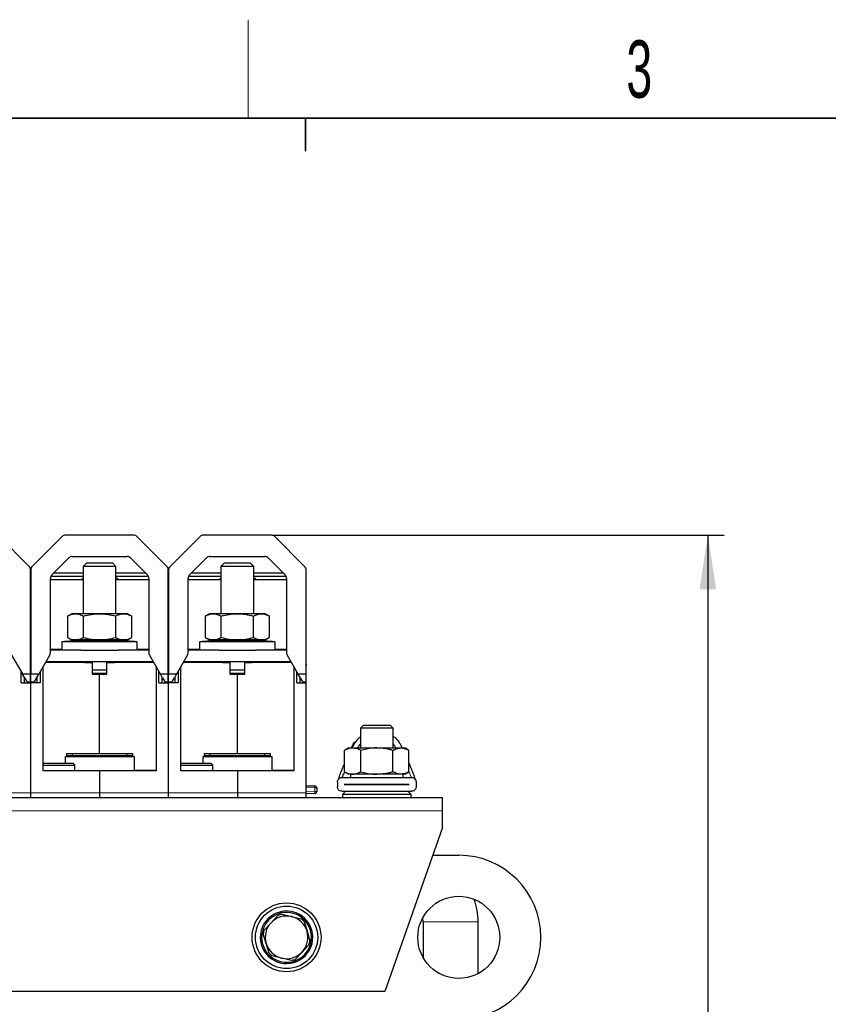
# Model space of a CAD drawing. Header units: millimetres. Extents: x 5 to 418, y 2 to 292.
# Tile 11 of 35: x 108 to 157, y 229 to 288. Entities that reach past the tile are written whole.
import ezdxf

# ---------------------------------------------------------------- set-up
doc = ezdxf.new("R2010")
doc.units = ezdxf.units.MM
doc.layers.add('SLD-0', color=7, linetype='Continuous')
doc.styles.add('SLDTEXTSTYLE0', font='TXT', dxfattribs={"width": 0.605})
doc.dimstyles.new('SLDDIMSTYLE1', dxfattribs={"dimtxt": 3.5, "dimasz": 3.302, "dimexe": 0, "dimexo": 0.0625, "dimgap": 0.875, "dimtad": 1, "dimdec": 0, "dimlfac": 5, "dimrnd": 1e-09, "dimzin": 12, "dimdsep": 46, "dimtxsty": 'SLDTEXTSTYLE0', "dimsah": 1, "dimcen": 0.09, "dimadec": 0, "dimazin": 3, "dimtfac": 1, "dimtofl": 0, "dimtmove": 0, "dimatfit": 3, "dimfxl": 1, "dimfrac": 2, "dimtolj": 1, "dimtzin": 12, "dimarcsym": 0})

# ---------------------------------------------------------------- blocks, each defined once
blk = doc.blocks.new('_D_1')
at = {"layer": 'SLD-0', "color": 7}
for p, q in [((122.972, 257.092), (150.53, 257.092)), ((149.53, 257.092), (149.53, 175.472)), ((141.048, 175.472), (150.53, 175.472))]:
    blk.add_line(p, q, dxfattribs=at)
for points in [[(149.53, 257.092), (149.022, 253.79), (150.038, 253.79)], [(149.53, 175.472), (150.038, 178.774), (149.022, 178.774)]]:
    blk.add_solid(points, dxfattribs=at)
at = {"layer": 'SLD-0', "color": 7, "insert": (145.018, 212.272), "char_height": 3.5, "attachment_point": 1, "rotation": 90, "style": 'SLDTEXTSTYLE0'}
blk.add_mtext('408', dxfattribs=at)

msp = doc.modelspace()

# ---------------------------------------------------------------- linework, layer by layer
at = {"color": 7, "linetype": 'Continuous', "lineweight": 25}
for p, q in [((108.191, 255.1394), (106.2847, 257.0456)), ((110.211, 257.0456), (108.3047, 255.1394)), ((114.5716, 257.0925), (110.3241, 257.0925)), ((116.591, 255.1394), (114.6847, 257.0456)), ((118.611, 257.0456), (116.7047, 255.1394)), ((122.9716, 257.0925), (118.7241, 257.0925)), ((124.991, 255.1394), (123.0847, 257.0456)), ((109.5357, 254.6733), (110.567, 255.7046)), ((110.7792, 255.7925), (114.1165, 255.7925)), ((114.3286, 255.7046), (115.36, 254.6733)), ((117.9357, 254.6733), (118.967, 255.7046)), ((119.1792, 255.7925), (122.5165, 255.7925)), ((122.7286, 255.7046), (123.76, 254.6733)), ((108.2378, 248.6491), (108.2378, 255.0262)), ((108.2578, 255.0262), (108.2578, 248.6491)), ((111.6478, 255.3925), (111.4478, 255.1925)), ((111.4478, 255.1925), (111.4478, 252.3125)), ((113.4478, 255.1925), (111.4478, 255.1925)), ((113.2478, 255.3925), (111.6478, 255.3925)), ((113.4478, 255.1925), (113.2478, 255.3925)), ((113.4478, 252.3125), (113.4478, 255.1925)), ((116.6378, 248.6491), (116.6378, 255.0262)), ((116.6578, 255.0262), (116.6578, 248.6491)), ((120.0478, 255.3925), (119.8478, 255.1925)), ((119.8478, 255.1925), (119.8478, 252.3125)), ((121.8478, 255.1925), (119.8478, 255.1925)), ((121.6478, 255.3925), (120.0478, 255.3925)), ((121.8478, 255.1925), (121.6478, 255.3925)), ((121.8478, 252.3125), (121.8478, 255.1925)), ((125.0378, 248.6491), (125.0378, 255.0262)), ((108.2378, 254.3925), (108.2478, 254.3925)), ((108.2478, 254.2325), (108.2478, 254.3925)), ((108.2478, 254.3925), (108.2578, 254.3925)), ((109.4478, 249.9276), (109.4478, 254.4612)), ((109.4478, 254.3925), (111.4478, 254.3925)), ((109.4781, 254.5925), (111.4478, 254.5925)), ((111.4478, 254.7759), (109.6383, 254.7759)), ((111.4478, 254.4555), (111.3633, 254.3925)), ((115.2573, 254.7759), (113.4478, 254.7759)), ((113.4478, 254.5925), (115.4176, 254.5925)), ((113.4478, 254.3925), (115.4478, 254.3925)), ((115.4478, 254.4612), (115.4478, 249.9276)), ((116.6378, 254.3925), (116.6478, 254.3925)), ((116.6478, 254.2325), (116.6478, 254.3925)), ((116.6478, 254.3925), (116.6578, 254.3925)), ((117.8478, 249.9276), (117.8478, 254.4612)), ((117.8478, 254.3925), (119.8478, 254.3925)), ((117.8781, 254.5925), (119.8478, 254.5925)), ((119.8478, 254.7759), (118.0383, 254.7759)), ((119.8478, 254.4555), (119.7633, 254.3925)), ((123.6573, 254.7759), (121.8478, 254.7759)), ((121.8478, 254.5925), (123.8176, 254.5925)), ((121.8478, 254.3925), (123.8478, 254.3925)), ((123.8478, 254.4612), (123.8478, 249.9276)), ((125.0378, 254.3925), (125.0478, 254.3925)), ((125.0478, 254.2325), (125.0478, 254.3925)), ((108.2478, 249.2339), (108.2478, 254.2325)), ((116.6478, 249.2339), (116.6478, 254.2325)), ((125.0478, 249.2339), (125.0478, 254.2325)), ((110.7478, 252.3125), (110.4848, 252.1607)), ((110.4848, 252.1607), (110.4848, 250.8643)), ((110.9756, 252.3125), (110.7478, 252.3125)), ((112.4478, 252.3125), (110.9756, 252.3125)), ((111.4663, 250.8643), (111.4663, 252.1607)), ((113.9201, 252.3125), (112.4478, 252.3125)), ((113.4293, 250.8643), (113.4293, 252.1607)), ((114.1478, 252.3125), (113.9201, 252.3125)), ((114.4108, 252.1607), (114.1478, 252.3125)), ((114.4108, 250.8643), (114.4108, 252.1607)), ((119.1478, 252.3125), (118.8848, 252.1607)), ((118.8848, 252.1607), (118.8848, 250.8643)), ((119.3756, 252.3125), (119.1478, 252.3125)), ((120.8478, 252.3125), (119.3756, 252.3125)), ((119.8663, 250.8643), (119.8663, 252.1607)), ((122.3201, 252.3125), (120.8478, 252.3125)), ((121.8293, 250.8643), (121.8293, 252.1607)), ((122.5478, 252.3125), (122.3201, 252.3125)), ((122.8108, 252.1607), (122.5478, 252.3125)), ((122.8108, 250.8643), (122.8108, 252.1607)), ((110.4848, 250.8643), (110.7478, 250.7125)), ((114.1478, 250.7125), (114.4108, 250.8643)), ((118.8848, 250.8643), (119.1478, 250.7125)), ((122.5478, 250.7125), (122.8108, 250.8643)), ((110.1478, 250.5925), (110.1478, 250.0925)), ((114.7478, 250.5925), (110.1478, 250.5925)), ((110.9756, 250.7125), (110.7478, 250.7125)), ((112.4478, 250.7125), (110.9756, 250.7125)), ((113.4978, 250.6859), (111.3978, 250.6859)), ((111.4478, 250.7125), (111.4478, 250.6859)), ((113.9201, 250.7125), (112.4478, 250.7125)), ((113.4478, 250.6859), (113.4478, 250.7125)), ((114.1478, 250.7125), (113.9201, 250.7125)), ((114.7478, 250.0925), (114.7478, 250.5925)), ((118.5478, 250.5925), (118.5478, 250.0925)), ((123.1478, 250.5925), (118.5478, 250.5925)), ((119.3756, 250.7125), (119.1478, 250.7125)), ((120.8478, 250.7125), (119.3756, 250.7125)), ((121.8978, 250.6859), (119.7978, 250.6859)), ((119.8478, 250.7125), (119.8478, 250.6859)), ((122.3201, 250.7125), (120.8478, 250.7125)), ((121.8478, 250.6859), (121.8478, 250.7125)), ((122.5478, 250.7125), (122.3201, 250.7125)), ((123.1478, 250.0925), (123.1478, 250.5925)), ((107.088, 249.7776), (107.7396, 248.6491)), ((108.7561, 248.6491), (109.4076, 249.7776)), ((110.1478, 250.1225), (109.4478, 250.1225)), ((111.3121, 250.0925), (109.4478, 250.0925)), ((111.3121, 250.0925), (113.5836, 250.0925)), ((115.4478, 250.0925), (113.5836, 250.0925)), ((115.4478, 250.1225), (114.7478, 250.1225)), ((115.488, 249.7776), (116.1396, 248.6491)), ((117.1561, 248.6491), (117.8076, 249.7776)), ((118.5478, 250.1225), (117.8478, 250.1225)), ((119.7121, 250.0925), (117.8478, 250.0925)), ((119.7121, 250.0925), (121.9836, 250.0925)), ((123.8478, 250.0925), (121.9836, 250.0925)), ((123.8478, 250.1225), (123.1478, 250.1225)), ((123.888, 249.7776), (124.5396, 248.6491)), ((108.2478, 249.2339), (108.2478, 249.1632)), ((108.2478, 248.0925), (108.2478, 249.1632)), ((109.0078, 242.7325), (109.0078, 249.0851)), ((111.5478, 249.3625), (109.168, 249.3625)), ((109.1853, 249.3925), (115.7104, 249.3925)), ((110.4978, 249.3925), (110.4978, 249.3625)), ((111.5478, 249.3325), (111.5478, 249.3625)), ((111.5478, 249.3325), (111.9978, 249.3325)), ((111.9978, 249.3325), (111.9978, 248.6325)), ((112.8978, 248.6325), (112.8978, 249.3325)), ((112.8978, 249.3325), (113.3478, 249.3325)), ((113.3478, 249.3625), (113.3478, 249.3325)), ((115.7277, 249.3625), (113.3478, 249.3625)), ((114.3978, 249.3625), (114.3978, 249.3925)), ((115.8878, 249.0851), (115.8878, 242.7325)), ((116.6478, 249.2339), (116.6478, 249.1632)), ((116.6478, 248.0925), (116.6478, 249.1632)), ((117.4078, 242.7325), (117.4078, 249.0851)), ((119.9478, 249.3625), (117.568, 249.3625)), ((117.5853, 249.3925), (124.1104, 249.3925)), ((118.8978, 249.3925), (118.8978, 249.3625)), ((119.9478, 249.3325), (119.9478, 249.3625)), ((119.9478, 249.3325), (120.3978, 249.3325)), ((120.3978, 249.3325), (120.3978, 248.6325)), ((121.2978, 248.6325), (121.2978, 249.3325)), ((121.2978, 249.3325), (121.7478, 249.3325)), ((121.7478, 249.3625), (121.7478, 249.3325)), ((124.1277, 249.3625), (121.7478, 249.3625)), ((122.7978, 249.3625), (122.7978, 249.3925)), ((124.2878, 249.0851), (124.2878, 242.7325)), ((125.0478, 249.2339), (125.0478, 249.1632)), ((125.0478, 248.0925), (125.0478, 249.1632)), ((107.6658, 248.0925), (107.6658, 248.7768)), ((107.7396, 248.6491), (107.7559, 248.6208)), ((107.8877, 248.3925), (107.7559, 248.6208)), ((107.8478, 248.4616), (107.8478, 248.0925)), ((107.8877, 248.3925), (107.9378, 248.3925)), ((107.9378, 248.3057), (107.9378, 248.3925)), ((108.2378, 248.6208), (108.2378, 248.6491)), ((108.2378, 248.1325), (108.2378, 248.6208)), ((108.2578, 248.6208), (108.2578, 248.6491)), ((108.2578, 248.1325), (108.2578, 248.6208)), ((108.5578, 248.3925), (108.6079, 248.3925)), ((108.5578, 248.3925), (108.5578, 248.3057)), ((108.6079, 248.3925), (108.7397, 248.6208)), ((108.6478, 248.0925), (108.6478, 248.4616)), ((108.7397, 248.6208), (108.7561, 248.6491)), ((108.8298, 248.7768), (108.8298, 248.0925)), ((111.9978, 248.8925), (112.8978, 248.8925)), ((111.9978, 248.6925), (112.8978, 248.6925)), ((111.9978, 248.6325), (112.4478, 248.6325)), ((112.4478, 248.6325), (112.4478, 248.6925)), ((112.4478, 243.7725), (112.4478, 248.6325)), ((112.4478, 248.6325), (112.8978, 248.6325)), ((116.0658, 248.0925), (116.0658, 248.7768)), ((116.1396, 248.6491), (116.1559, 248.6208)), ((116.2877, 248.3925), (116.1559, 248.6208)), ((116.2478, 248.4616), (116.2478, 248.0925)), ((116.2877, 248.3925), (116.3378, 248.3925)), ((116.3378, 248.3057), (116.3378, 248.3925)), ((116.6378, 248.6208), (116.6378, 248.6491)), ((116.6378, 248.1325), (116.6378, 248.6208)), ((116.6578, 248.6208), (116.6578, 248.6491)), ((116.6578, 248.1325), (116.6578, 248.6208)), ((116.9578, 248.3925), (117.0079, 248.3925)), ((116.9578, 248.3925), (116.9578, 248.3057)), ((117.0079, 248.3925), (117.1397, 248.6208)), ((117.0478, 248.0925), (117.0478, 248.4616)), ((117.1397, 248.6208), (117.1561, 248.6491)), ((117.2298, 248.7768), (117.2298, 248.0925)), ((120.3978, 248.8925), (121.2978, 248.8925)), ((120.3978, 248.6925), (121.2978, 248.6925)), ((120.3978, 248.6325), (120.8478, 248.6325)), ((120.8478, 248.6325), (120.8478, 248.6925)), ((120.8478, 243.7725), (120.8478, 248.6325)), ((120.8478, 248.6325), (121.2978, 248.6325)), ((124.4658, 248.0925), (124.4658, 248.7768)), ((124.5396, 248.6491), (124.5559, 248.6208)), ((124.6877, 248.3925), (124.5559, 248.6208)), ((124.6478, 248.4616), (124.6478, 248.0925)), ((124.6877, 248.3925), (124.7378, 248.3925)), ((124.7378, 248.3057), (124.7378, 248.3925)), ((125.0378, 248.6208), (125.0378, 248.6491)), ((125.0378, 248.1325), (125.0378, 248.6208)), ((107.6658, 248.0925), (108.2478, 248.0925)), ((107.9378, 248.3057), (108.0378, 248.1325)), ((108.2378, 248.1325), (108.0378, 248.1325)), ((108.2478, 241.3925), (108.2478, 248.0925)), ((108.8298, 248.0925), (108.2478, 248.0925)), ((108.4578, 248.1325), (108.2578, 248.1325)), ((108.4578, 248.1325), (108.5578, 248.3057)), ((116.0658, 248.0925), (116.6478, 248.0925)), ((116.3378, 248.3057), (116.4378, 248.1325)), ((116.6378, 248.1325), (116.4378, 248.1325)), ((116.6478, 241.3925), (116.6478, 248.0925)), ((117.2298, 248.0925), (116.6478, 248.0925)), ((116.8578, 248.1325), (116.6578, 248.1325)), ((116.8578, 248.1325), (116.9578, 248.3057)), ((124.4658, 248.0925), (125.0478, 248.0925)), ((124.7378, 248.3057), (124.8378, 248.1325)), ((125.0378, 248.1325), (124.8378, 248.1325)), ((125.0478, 241.3925), (125.0478, 248.0925)), ((128.5078, 245.4925), (128.3478, 245.3325)), ((129.392, 245.4925), (128.5078, 245.4925)), ((130.1878, 245.4925), (129.392, 245.4925)), ((130.3478, 245.3325), (130.1878, 245.4925)), ((128.3478, 245.3325), (128.3478, 244.1325)), ((129.4004, 245.3325), (128.3478, 245.3325)), ((130.3478, 245.3325), (129.4004, 245.3325)), ((130.3478, 244.1325), (130.3478, 245.3325)), ((127.8849, 244.3056), (127.8477, 244.2422)), ((127.9365, 244.3844), (127.9581, 244.4319)), ((127.9581, 244.4319), (128.013, 244.5123)), ((130.6827, 244.5123), (130.7376, 244.4319)), ((130.8826, 244.1732), (130.848, 244.2422)), ((110.3478, 243.6125), (110.3478, 243.2125)), ((110.3478, 243.6125), (114.5478, 243.6125)), ((112.4478, 243.7725), (110.4278, 243.7725)), ((110.4278, 243.7725), (110.4278, 243.6125)), ((114.4478, 243.6565), (110.4478, 243.6565)), ((110.4478, 243.6213), (110.4478, 243.6565)), ((110.4478, 243.6125), (110.4478, 243.6213)), ((110.7678, 243.7725), (110.7678, 243.6565)), ((114.4678, 243.7725), (112.4478, 243.7725)), ((114.1278, 243.6565), (114.1278, 243.7725)), ((114.4478, 243.6565), (114.4478, 243.6213)), ((114.4478, 243.6213), (114.4478, 243.6125)), ((114.4678, 243.6125), (114.4678, 243.7725)), ((114.5478, 243.6125), (114.5478, 242.7325)), ((118.7478, 243.6125), (118.7478, 243.2125)), ((118.7478, 243.6125), (122.9478, 243.6125)), ((120.8478, 243.7725), (118.8278, 243.7725)), ((118.8278, 243.7725), (118.8278, 243.6125)), ((122.8478, 243.6565), (118.8478, 243.6565)), ((118.8478, 243.6213), (118.8478, 243.6565)), ((118.8478, 243.6125), (118.8478, 243.6213)), ((119.1678, 243.7725), (119.1678, 243.6565)), ((122.8678, 243.7725), (120.8478, 243.7725)), ((122.5278, 243.6565), (122.5278, 243.7725)), ((122.8478, 243.6565), (122.8478, 243.6213)), ((122.8478, 243.6213), (122.8478, 243.6125)), ((122.8678, 243.6125), (122.8678, 243.7725)), ((122.9478, 243.6125), (122.9478, 242.7325)), ((127.6478, 244.1325), (127.3848, 243.9807)), ((127.3848, 242.6843), (127.3848, 243.9807)), ((127.6478, 244.1325), (127.8756, 244.1325)), ((127.8756, 244.1325), (129.3478, 244.1325)), ((128.3663, 242.6843), (128.3663, 243.9807)), ((129.3478, 244.1325), (130.8201, 244.1325)), ((130.3293, 242.6843), (130.3293, 243.9807)), ((130.8201, 244.1325), (131.0478, 244.1325)), ((131.3108, 243.9807), (131.0478, 244.1325)), ((131.3108, 242.6843), (131.3108, 243.9807)), ((109.0678, 243.2125), (109.0078, 243.1525)), ((109.0078, 243.0925), (110.9478, 243.0925)), ((109.0678, 243.2125), (110.8278, 243.2125)), ((110.9478, 243.0925), (110.8278, 243.2125)), ((110.9478, 242.7325), (110.9478, 243.0925)), ((117.4678, 243.2125), (117.4078, 243.1525)), ((117.4078, 243.0925), (119.3478, 243.0925)), ((117.4678, 243.2125), (119.2278, 243.2125)), ((119.3478, 243.0925), (119.2278, 243.2125)), ((119.3478, 242.7325), (119.3478, 243.0925)), ((112.4478, 242.7325), (109.0078, 242.7325)), ((115.8878, 242.7325), (112.4478, 242.7325)), ((112.4478, 242.7325), (112.4478, 241.3925)), ((120.8478, 242.7325), (117.4078, 242.7325)), ((124.2878, 242.7325), (120.8478, 242.7325)), ((120.8478, 242.7325), (120.8478, 241.3925)), ((127.3848, 242.6843), (127.6478, 242.5325)), ((127.8756, 242.5325), (127.6478, 242.5325)), ((127.7478, 242.5325), (127.7478, 242.3325)), ((129.3478, 242.5325), (127.8756, 242.5325)), ((130.8201, 242.5325), (129.3478, 242.5325)), ((131.0478, 242.5325), (130.8201, 242.5325)), ((130.9478, 242.3325), (130.9478, 242.5325)), ((131.0478, 242.5325), (131.3108, 242.6843)), ((125.0478, 241.8325), (125.572, 241.8142)), ((126.9478, 242.0525), (126.9478, 241.7725)), ((127.2278, 242.3325), (131.4678, 242.3325)), ((127.3678, 241.9115), (127.3678, 241.9135)), ((127.3678, 241.9135), (131.3278, 241.9135)), ((131.3278, 241.9115), (127.3678, 241.9115)), ((128.3478, 241.9135), (128.3478, 241.9115)), ((130.3478, 241.9115), (130.3478, 241.9135)), ((131.3278, 241.9135), (131.3278, 241.9115)), ((131.7478, 242.0525), (131.7478, 241.7725)), ((108.2478, 241.0925), (108.2478, 241.3925)), ((112.4478, 241.3925), (112.4478, 241.0925)), ((116.6478, 241.0925), (116.6478, 241.3925)), ((120.8478, 241.3925), (120.8478, 241.0925)), ((125.0478, 241.0925), (125.0478, 241.3925)), ((125.572, 241.3508), (125.0478, 241.3325)), ((125.6878, 241.6943), (125.6878, 241.4707)), ((127.2278, 241.4925), (131.4678, 241.4925)), ((127.4478, 241.4925), (127.2478, 241.2925)), ((127.2478, 241.2925), (127.2478, 241.0925)), ((131.4478, 241.2925), (127.2478, 241.2925)), ((131.4478, 241.2925), (131.2478, 241.4925)), ((131.4478, 241.0925), (131.4478, 241.2925)), ((133.3478, 241.0925), (66.3478, 241.0925)), ((133.3478, 240.2925), (133.3478, 241.0925)), ((133.3478, 239.2925), (133.3478, 240.2925)), ((133.3478, 239.2925), (129.8478, 229.2925)), ((132.7528, 237.5925), (134.3478, 237.5925)), ((123.5508, 233.9995), (124.1488, 233.8572)), ((122.4808, 233.0387), (122.903, 233.4854)), ((122.903, 233.4854), (123.3253, 233.9322)), ((124.1488, 233.8572), (124.7468, 233.7149)), ((124.9178, 233.5533), (125.0936, 232.9642)), ((132.1678, 233.5325), (132.1678, 231.3687)), ((135.5278, 230.3885), (135.5278, 233.5325)), ((122.6021, 232.2208), (122.4263, 232.8098)), ((125.0936, 232.9642), (125.2693, 232.3752)), ((122.7779, 231.6317), (122.6021, 232.2208)), ((124.7926, 231.6995), (124.3704, 231.2528)), ((125.2149, 232.1463), (124.7926, 231.6995)), ((123.5469, 231.3278), (122.9489, 231.4701)), ((124.1449, 231.1855), (123.5469, 231.3278)), ((129.8478, 229.2925), (69.8478, 229.2925))]:
    msp.add_line(p, q, dxfattribs=at)
at = {"color": 7, "linetype": 'Continuous', "lineweight": 18}
for p, q in [((108.2378, 254.2325), (108.2478, 254.2325)), ((108.2478, 254.2325), (108.2578, 254.2325)), ((116.6378, 254.2325), (116.6478, 254.2325)), ((116.6478, 254.2325), (116.6578, 254.2325)), ((125.0378, 254.2325), (125.0478, 254.2325)), ((108.2478, 249.2339), (108.2378, 249.2339)), ((108.2478, 249.1632), (108.2378, 249.1632)), ((108.2578, 249.2339), (108.2478, 249.2339)), ((108.2578, 249.1632), (108.2478, 249.1632)), ((109.1507, 249.3325), (111.5478, 249.3325)), ((113.3478, 249.3325), (115.745, 249.3325)), ((116.6478, 249.2339), (116.6378, 249.2339)), ((116.6478, 249.1632), (116.6378, 249.1632)), ((116.6578, 249.2339), (116.6478, 249.2339)), ((116.6578, 249.1632), (116.6478, 249.1632)), ((117.5507, 249.3325), (119.9478, 249.3325)), ((121.7478, 249.3325), (124.145, 249.3325)), ((125.0478, 249.2339), (125.0378, 249.2339)), ((125.0478, 249.1632), (125.0378, 249.1632)), ((107.7396, 248.6491), (108.2378, 248.6491)), ((107.7559, 248.6208), (108.2378, 248.6208)), ((108.2578, 248.6491), (108.7561, 248.6491)), ((108.2578, 248.6208), (108.7397, 248.6208)), ((116.1396, 248.6491), (116.6378, 248.6491)), ((116.1559, 248.6208), (116.6378, 248.6208)), ((116.6578, 248.6491), (117.1561, 248.6491)), ((116.6578, 248.6208), (117.1397, 248.6208)), ((124.5396, 248.6491), (125.0378, 248.6491)), ((124.5559, 248.6208), (125.0378, 248.6208)), ((110.4478, 243.6213), (114.4478, 243.6213)), ((118.8478, 243.6213), (122.8478, 243.6213)), ((115.8878, 242.7738), (114.5478, 242.7738)), ((124.2878, 242.7738), (122.9478, 242.7738)), ((104.0478, 241.3925), (108.2478, 241.3925)), ((112.4478, 241.3925), (108.2478, 241.3925)), ((112.4478, 241.3925), (116.6478, 241.3925)), ((120.8478, 241.3925), (116.6478, 241.3925)), ((120.8478, 241.3925), (125.0478, 241.3925)), ((125.0478, 241.7126), (125.572, 241.6943)), ((125.572, 241.4707), (125.0478, 241.4524)), ((125.572, 241.4707), (125.572, 241.6943)), ((133.3478, 240.2925), (66.3478, 240.2925)), ((124.4086, 234.0053), (124.4381, 234.0796)), ((132.1678, 233.5325), (135.5278, 233.5325)), ((123.2871, 231.1797), (123.2576, 231.1053))]:
    msp.add_line(p, q, dxfattribs=at)
at = {"color": 7, "linetype": 'Continuous', "lineweight": 18, "flags": 128}
for points in [[(125.572, 241.6943), (125.5948, 241.6943), (125.6166, 241.6943), (125.6367, 241.6943), (125.6542, 241.6943), (125.6685, 241.6943), (125.6791, 241.6943), (125.6856, 241.6943), (125.6878, 241.6943)], [(125.6878, 241.4707), (125.6856, 241.4707), (125.6791, 241.4707), (125.6685, 241.4707), (125.6542, 241.4707), (125.6367, 241.4707), (125.6166, 241.4707), (125.5948, 241.4707), (125.572, 241.4707)]]:
    msp.add_lwpolyline(points, dxfattribs=at)
at = {"color": 7, "linetype": 'Continuous', "lineweight": 25}
for centre, radius in [((123.8478, 232.5925), 2.1), ((134.3478, 232.5925), 2.5), ((123.8478, 232.5925), 1.9)]:
    msp.add_circle(centre, radius, dxfattribs=at)
for centre, radius, start, end in [((110.3241, 256.9325), 0.16, 90, 135), ((114.5716, 256.9325), 0.16, 45, 90), ((118.7241, 256.9325), 0.16, 90, 135), ((122.9716, 256.9325), 0.16, 45, 90), ((110.7792, 255.4925), 0.3, 90, 135), ((114.1165, 255.4925), 0.3, 45, 90), ((119.1792, 255.4925), 0.3, 90, 135), ((122.5165, 255.4925), 0.3, 45, 90), ((108.0778, 255.0262), 0.16, 0, 45), ((108.4178, 255.0262), 0.16, 135, 180), ((116.4778, 255.0262), 0.16, 0, 45), ((116.8178, 255.0262), 0.16, 135, 180), ((124.8778, 255.0262), 0.16, 0, 45), ((109.7478, 254.4612), 0.3, 135, 180), ((115.1478, 254.4612), 0.3, 0, 45), ((118.1478, 254.4612), 0.3, 135, 180), ((123.5478, 254.4612), 0.3, 0, 45), ((112.4478, 228.2131), 22.4973, 92.675093, 95.867852), ((112.4478, 228.2131), 22.4973, 84.132148, 87.324907), ((120.8478, 228.2131), 22.4973, 92.675093, 95.867852), ((120.8478, 228.2131), 22.4973, 84.132148, 87.324907), ((109.1478, 249.9276), 0.3, 330, 0), ((115.7478, 249.9276), 0.3, 180, 210), ((117.5478, 249.9276), 0.3, 330, 0), ((124.1478, 249.9276), 0.3, 180, 210), ((125.5678, 241.6943), 0.12, 0, 87.999989), ((125.5678, 241.4707), 0.12, 272.000005, 0), ((134.3478, 232.5925), 5, 270, 90), ((131.4478, 233.5325), 4.08, 0, 19.712452), ((123.8478, 232.5925), 1.6, 68.352119, 248.352119), ((123.8478, 232.5925), 1.52, 68.352119, 248.352119), ((123.8478, 232.5925), 1.6, 248.352119, 68.352119), ((123.8478, 232.5925), 1.52, 248.352119, 68.352119), ((123.8478, 232.5925), 1.438, 101.922551, 111.309368), ((123.8478, 232.5925), 1.3, 136.615959, 196.615959), ((123.8478, 232.5925), 1.3, 76.615959, 136.615959), ((123.8478, 232.5925), 1.3, 16.615959, 76.615959), ((123.8478, 232.5925), 1.438, 41.922551, 51.309368), ((131.4478, 233.5325), 0.72, 0, 17.806771), ((123.8478, 232.5925), 1.438, 161.922551, 171.309368), ((123.8478, 232.5925), 1.3, 316.615959, 16.615959), ((123.8478, 232.5925), 1.3, 196.615959, 256.615959), ((123.8478, 232.5925), 1.438, 341.922551, 351.309368), ((123.8478, 232.5925), 1.438, 221.922551, 231.309368), ((123.8478, 232.5925), 1.3, 256.615959, 316.615959), ((123.8478, 232.5925), 1.438, 281.922551, 291.309368)]:
    msp.add_arc(centre, radius, start, end, dxfattribs=at)
at = {"color": 7, "linetype": 'Continuous', "lineweight": 18}
for centre, start, end in [((124.7117, 241.7542), 356.012897, 3.987093), ((124.7117, 241.4108), 356.012902, 3.987098)]:
    msp.add_arc(centre, 0.8624, start, end, dxfattribs=at)
at = {"color": 7, "linetype": 'Continuous', "lineweight": 25}
for points, knots in [([(113.4478, 254.4999), (113.4566, 254.4964), (113.5175, 254.4723), (113.5681, 254.4293), (113.6113, 254.3925)], [0, 0, 0, 0, 0.1442041, 1, 1, 1, 1]), ([(121.8478, 254.4999), (121.8566, 254.4964), (121.9175, 254.4723), (121.9681, 254.4293), (122.0113, 254.3925)], [0, 0, 0, 0, 0.1442041, 1, 1, 1, 1]), ([(110.4848, 252.1607), (110.5645, 252.2031), (110.7254, 252.2888), (110.8917, 252.3045), (110.9756, 252.3125)], [0, 0, 0, 0, 0.495458, 1, 1, 1, 1]), ([(110.9756, 252.3125), (111.0578, 252.3048), (111.2241, 252.2894), (111.385, 252.2039), (111.4663, 252.1607)], [0, 0, 0, 0, 0.4945107, 1, 1, 1, 1]), ([(111.4663, 252.1607), (111.6257, 252.2031), (111.9475, 252.2888), (112.28, 252.3045), (112.4478, 252.3125)], [0, 0, 0, 0, 0.495458, 1, 1, 1, 1]), ([(112.4478, 252.3125), (112.6123, 252.3048), (112.9449, 252.2894), (113.2667, 252.2039), (113.4293, 252.1607)], [0, 0, 0, 0, 0.4945107, 1, 1, 1, 1]), ([(113.4293, 252.1607), (113.509, 252.2031), (113.6699, 252.2888), (113.8362, 252.3045), (113.9201, 252.3125)], [0, 0, 0, 0, 0.495458, 1, 1, 1, 1]), ([(113.9201, 252.3125), (114.0023, 252.3048), (114.1686, 252.2894), (114.3295, 252.2039), (114.4108, 252.1607)], [0, 0, 0, 0, 0.4945107, 1, 1, 1, 1]), ([(118.8848, 252.1607), (118.9645, 252.2031), (119.1254, 252.2888), (119.2917, 252.3045), (119.3756, 252.3125)], [0, 0, 0, 0, 0.495458, 1, 1, 1, 1]), ([(119.3756, 252.3125), (119.4578, 252.3048), (119.6241, 252.2894), (119.785, 252.2039), (119.8663, 252.1607)], [0, 0, 0, 0, 0.4945107, 1, 1, 1, 1]), ([(119.8663, 252.1607), (120.0257, 252.2031), (120.3475, 252.2888), (120.68, 252.3045), (120.8478, 252.3125)], [0, 0, 0, 0, 0.495458, 1, 1, 1, 1]), ([(120.8478, 252.3125), (121.0123, 252.3048), (121.3449, 252.2894), (121.6667, 252.2039), (121.8293, 252.1607)], [0, 0, 0, 0, 0.4945107, 1, 1, 1, 1]), ([(121.8293, 252.1607), (121.909, 252.2031), (122.0699, 252.2888), (122.2362, 252.3045), (122.3201, 252.3125)], [0, 0, 0, 0, 0.495458, 1, 1, 1, 1]), ([(122.3201, 252.3125), (122.4023, 252.3048), (122.5686, 252.2894), (122.7295, 252.2039), (122.8108, 252.1607)], [0, 0, 0, 0, 0.4945107, 1, 1, 1, 1]), ([(110.4848, 250.8643), (110.5645, 250.8219), (110.7254, 250.7362), (110.8917, 250.7205), (110.9756, 250.7125)], [0, 0, 0, 0, 0.495458, 1, 1, 1, 1]), ([(110.9756, 250.7125), (111.0578, 250.7201), (111.2241, 250.7356), (111.385, 250.8211), (111.4663, 250.8643)], [0, 0, 0, 0, 0.4945107, 1, 1, 1, 1]), ([(111.4663, 250.8643), (111.6257, 250.8219), (111.9475, 250.7362), (112.28, 250.7205), (112.4478, 250.7125)], [0, 0, 0, 0, 0.495458, 1, 1, 1, 1]), ([(112.4478, 250.7125), (112.6123, 250.7201), (112.9449, 250.7356), (113.2667, 250.8211), (113.4293, 250.8643)], [0, 0, 0, 0, 0.4945107, 1, 1, 1, 1]), ([(113.4293, 250.8643), (113.509, 250.8219), (113.6699, 250.7362), (113.8362, 250.7205), (113.9201, 250.7125)], [0, 0, 0, 0, 0.49545796, 1, 1, 1, 1]), ([(113.9201, 250.7125), (114.0023, 250.7201), (114.1686, 250.7356), (114.3295, 250.8211), (114.4108, 250.8643)], [0, 0, 0, 0, 0.4945107, 1, 1, 1, 1]), ([(118.8848, 250.8643), (118.9645, 250.8219), (119.1254, 250.7362), (119.2917, 250.7205), (119.3756, 250.7125)], [0, 0, 0, 0, 0.495458, 1, 1, 1, 1]), ([(119.3756, 250.7125), (119.4578, 250.7201), (119.6241, 250.7356), (119.785, 250.8211), (119.8663, 250.8643)], [0, 0, 0, 0, 0.49451073, 1, 1, 1, 1]), ([(119.8663, 250.8643), (120.0257, 250.8219), (120.3475, 250.7362), (120.68, 250.7205), (120.8478, 250.7125)], [0, 0, 0, 0, 0.49545797, 1, 1, 1, 1]), ([(120.8478, 250.7125), (121.0123, 250.7201), (121.3449, 250.7356), (121.6667, 250.8211), (121.8293, 250.8643)], [0, 0, 0, 0, 0.4945107, 1, 1, 1, 1]), ([(121.8293, 250.8643), (121.909, 250.8219), (122.0699, 250.7362), (122.2362, 250.7205), (122.3201, 250.7125)], [0, 0, 0, 0, 0.49545796, 1, 1, 1, 1]), ([(122.3201, 250.7125), (122.4023, 250.7201), (122.5686, 250.7356), (122.7295, 250.8211), (122.8108, 250.8643)], [0, 0, 0, 0, 0.4945107, 1, 1, 1, 1]), ([(109.6345, 250.0925), (109.5928, 250.0932), (109.5483, 250.094), (109.5127, 250.1208), (109.5105, 250.1225)], [0, 0, 0, 0, 0.9380632, 1, 1, 1, 1]), ([(115.3858, 250.1225), (115.3832, 250.1207), (115.3505, 250.0988), (115.3059, 250.0935), (115.266, 250.0926), (115.2612, 250.0925)], [0, 0, 0, 0, 0.0710038, 0.8862874, 1, 1, 1, 1]), ([(118.0345, 250.0925), (117.9928, 250.0932), (117.9483, 250.094), (117.9127, 250.1208), (117.9105, 250.1225)], [0, 0, 0, 0, 0.9380632, 1, 1, 1, 1]), ([(123.7858, 250.1225), (123.7832, 250.1207), (123.7505, 250.0988), (123.7059, 250.0935), (123.666, 250.0926), (123.6612, 250.0925)], [0, 0, 0, 0, 0.0710038, 0.8862874, 1, 1, 1, 1]), ([(128.3478, 244.8009), (128.3005, 244.7613), (128.1444, 244.6307), (127.9766, 244.3974), (127.865, 244.2085), (127.8201, 244.1325)], [0, 0, 0, 0, 0.20630045, 0.68050571, 1, 1, 1, 1]), ([(130.3478, 244.8443), (130.3789, 244.8236), (130.5107, 244.7359), (130.6082, 244.6092), (130.6827, 244.5123)], [0, 0, 0, 0, 0.23530254, 1, 1, 1, 1]), ([(127.7922, 244.1325), (127.8005, 244.1503), (127.8645, 244.2858), (127.9439, 244.407), (128.013, 244.5123)], [0, 0, 0, 0, 0.131158, 1, 1, 1, 1]), ([(128.3478, 244.3813), (128.3046, 244.3233), (128.2454, 244.2436), (128.1933, 244.1562), (128.1792, 244.1325)], [0, 0, 0, 0, 0.7283494, 1, 1, 1, 1]), ([(130.9138, 244.1111), (130.902, 244.1361), (130.835, 244.279), (130.7515, 244.4068), (130.6827, 244.5123)], [0, 0, 0, 0, 0.1748021, 1, 1, 1, 1]), ([(127.8756, 244.1325), (127.864, 244.1323), (127.7759, 244.1309), (127.6098, 244.0978), (127.4603, 244.0199), (127.3848, 243.9807)], [0, 0, 0, 0, 0.070088, 0.5307834, 1, 1, 1, 1]), ([(128.3663, 243.9807), (128.2866, 244.0231), (128.1258, 244.1088), (127.9595, 244.1245), (127.8756, 244.1325)], [0, 0, 0, 0, 0.495458, 1, 1, 1, 1]), ([(129.3478, 244.1325), (129.2659, 244.1306), (128.9338, 244.1229), (128.6102, 244.0418), (128.3663, 243.9807)], [0, 0, 0, 0, 0.2465794, 1, 1, 1, 1]), ([(130.3293, 243.9807), (130.2559, 244.0012), (129.9362, 244.0905), (129.6038, 244.1142), (129.3478, 244.1325)], [0, 0, 0, 0, 0.2297082, 1, 1, 1, 1]), ([(130.3293, 243.9807), (130.409, 244.0231), (130.5699, 244.1088), (130.7362, 244.1245), (130.8201, 244.1325)], [0, 0, 0, 0, 0.495458, 1, 1, 1, 1]), ([(130.8201, 244.1325), (130.8317, 244.1323), (130.9198, 244.1309), (131.0859, 244.0978), (131.2354, 244.0199), (131.3108, 243.9807)], [0, 0, 0, 0, 0.070088, 0.5307834, 1, 1, 1, 1]), ([(127.3848, 243.2293), (127.3395, 243.1205), (127.2437, 242.8905), (127.117, 242.5624), (127.0242, 242.3131), (126.9773, 242.1834), (126.9649, 242.1488), (126.9617, 242.1396), (126.9615, 242.1391), (126.9614, 242.1389)], [0, 0, 0, 0, 0.27574715, 0.58323654, 0.84430008, 0.93901235, 0.97444339, 0.98926234, 1, 1, 1, 1]), ([(131.7341, 242.139), (131.7338, 242.1396), (131.7333, 242.1411), (131.7231, 242.1698), (131.6927, 242.254), (131.6294, 242.4262), (131.5343, 242.6778), (131.4242, 242.9628), (131.3453, 243.1524), (131.3108, 243.2352)], [0, 0, 0, 0, 0.0165924, 0.0393286, 0.1356921, 0.2737634, 0.5098285, 0.7860044, 1, 1, 1, 1]), ([(127.39, 242.6814), (127.3528, 242.6035), (127.2978, 242.4881), (127.2469, 242.3755), (127.23, 242.3374), (127.2285, 242.334), (127.2278, 242.3325)], [0, 0, 0, 0, 0.5836028, 0.8653657, 0.9405825, 1, 1, 1, 1]), ([(127.3848, 242.6843), (127.4645, 242.6419), (127.6254, 242.5562), (127.7917, 242.5405), (127.8756, 242.5325)], [0, 0, 0, 0, 0.495458, 1, 1, 1, 1]), ([(127.8756, 242.5325), (127.8872, 242.5327), (127.9753, 242.534), (128.1414, 242.5672), (128.2909, 242.6451), (128.3663, 242.6843)], [0, 0, 0, 0, 0.070088, 0.5307834, 1, 1, 1, 1]), ([(128.3663, 242.6843), (128.6102, 242.6232), (128.9338, 242.5421), (129.2659, 242.5344), (129.3478, 242.5325)], [0, 0, 0, 0, 0.7534206, 1, 1, 1, 1]), ([(129.3478, 242.5325), (129.6038, 242.5508), (129.9362, 242.5745), (130.2559, 242.6638), (130.3293, 242.6843)], [0, 0, 0, 0, 0.7702918, 1, 1, 1, 1]), ([(130.8201, 242.5325), (130.8084, 242.5327), (130.7204, 242.534), (130.5543, 242.5672), (130.4048, 242.6451), (130.3293, 242.6843)], [0, 0, 0, 0, 0.070088, 0.5307834, 1, 1, 1, 1]), ([(131.3108, 242.6843), (131.2311, 242.6419), (131.0703, 242.5562), (130.904, 242.5405), (130.8201, 242.5325)], [0, 0, 0, 0, 0.495458, 1, 1, 1, 1]), ([(126.9478, 242.0525), (126.95, 242.0785), (126.9543, 242.1303), (126.9892, 242.2065), (127.0506, 242.277), (127.1351, 242.3242), (127.1995, 242.33), (127.2278, 242.3325)], [0, 0, 0, 0, 0.1547613, 0.3088456, 0.5207845, 0.7892573, 1, 1, 1, 1]), ([(127.2278, 241.4925), (127.1898, 241.497), (127.1129, 241.5061), (127.0249, 241.5705), (126.9719, 241.65), (126.9505, 241.7174), (126.9485, 241.7578), (126.9478, 241.7725)], [0, 0, 0, 0, 0.2833462, 0.5731387, 0.7583389, 0.9118967, 1, 1, 1, 1]), ([(131.4678, 242.3325), (131.5059, 242.328), (131.5828, 242.3189), (131.6708, 242.2545), (131.7238, 242.175), (131.7452, 242.1076), (131.7471, 242.0672), (131.7478, 242.0525)], [0, 0, 0, 0, 0.2833462, 0.5731387, 0.7583389, 0.9118967, 1, 1, 1, 1]), ([(131.7478, 241.7725), (131.7457, 241.7465), (131.7414, 241.6947), (131.7064, 241.6185), (131.6451, 241.548), (131.5605, 241.5008), (131.4961, 241.495), (131.4678, 241.4925)], [0, 0, 0, 0, 0.1547613, 0.3088456, 0.5207845, 0.7892573, 1, 1, 1, 1])]:
    msp.add_open_spline(points, degree=3, knots=knots, dxfattribs=at)
at = {"color": 7, "linetype": 'Continuous', "lineweight": 18}
for points, knots in [([(130.5121, 244.1325), (130.4746, 244.1983), (130.4241, 244.2868), (130.3634, 244.3636), (130.3478, 244.3834)], [0, 0, 0, 0, 0.7424597, 1, 1, 1, 1]), ([(131.4678, 242.3325), (131.4674, 242.3335), (131.4663, 242.3359), (131.4597, 242.3509), (131.4435, 242.3871), (131.3947, 242.4948), (131.3428, 242.6036), (131.3057, 242.6814)], [0, 0, 0, 0, 0.0496371, 0.1099501, 0.1839493, 0.4167681, 1, 1, 1, 1])]:
    msp.add_open_spline(points, degree=3, knots=knots, dxfattribs=at)
at = {"layer": 'SLD-0', "lineweight": 18}
msp.add_line((121.5, 282.5), (121.5, 288.5), dxfattribs=at)
at = {"layer": 'SLD-0', "lineweight": 35}
msp.add_line((408, 282.5), (26, 282.5), dxfattribs=at)
at = {"layer": 'SLD-0'}
for p, q in [((125, 280.5), (125, 282.5)), ((125, 282.5), (125, 280.5))]:
    msp.add_line(p, q, dxfattribs=at)

# ---------------------------------------------------------------- texts
at = {"layer": 'SLD-0', "insert": (145.3527, 287.243), "char_height": 3.5, "attachment_point": 2, "style": 'SLDTEXTSTYLE0'}
msp.add_mtext('3', dxfattribs=at)

# ---------------------------------------------------------------- dimensions: what is measured, and where the dimension line sits
at = {"layer": 'SLD-0', "color": 7}
dim = msp.add_linear_dim(base=(149.5297, 175.4725), p1=(122.9716, 257.0925), p2=(141.0478, 175.4725), angle=90, dimstyle='SLDDIMSTYLE1', dxfattribs=at)
dim.commit()
dim.dimension.update_dxf_attribs({"geometry": '_D_1', "text_midpoint": (149.5297, 216.2825), "dimtype": 160})

doc.saveas('drawing.dxf')
